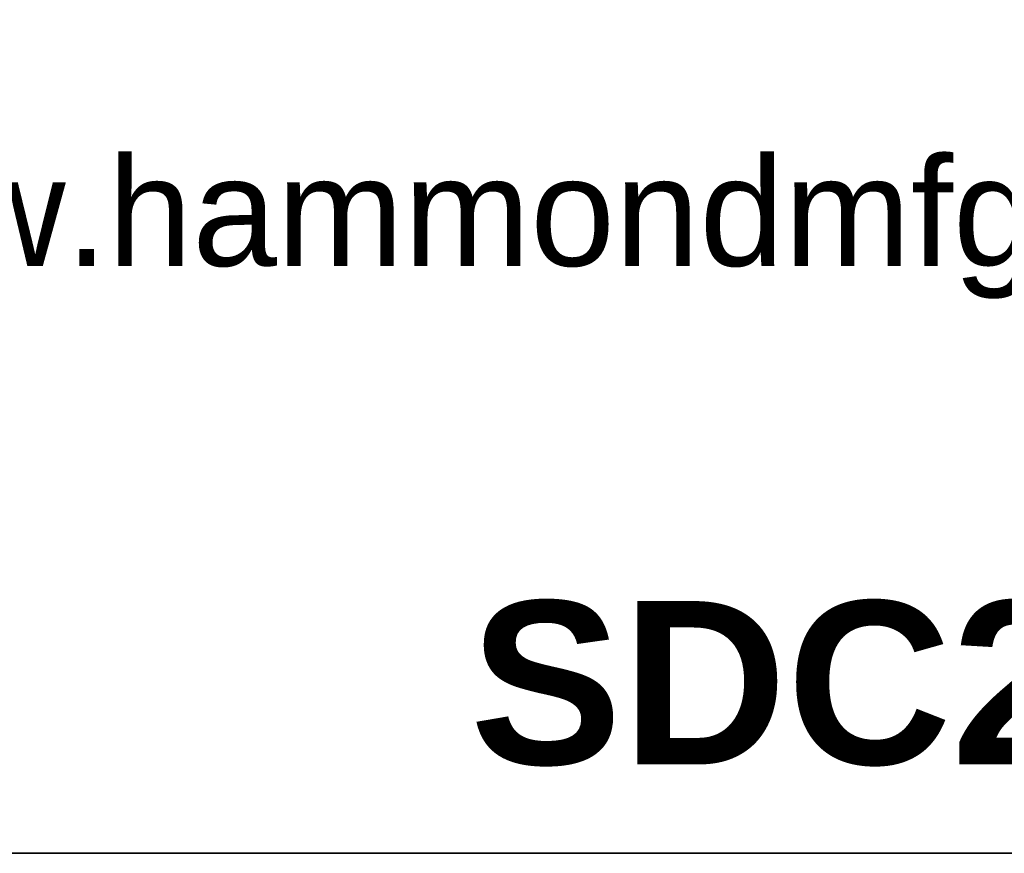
# Model space of a CAD drawing. Header units: inches. Extents: x 0 to 188, y 0 to 141.
# Tile 11 of 22: x 167.51 to 177.27, y 0.1 to 8.37. Entities that reach past the tile are written whole.
import ezdxf
from ezdxf import colors
from ezdxf.entities.mleader import LeaderData, LeaderLine
from ezdxf.math import Vec2, Vec3

# ---------------------------------------------------------------- set-up
doc = ezdxf.new("R2010")
doc.units = ezdxf.units.IN
doc.header["$MEASUREMENT"] = 0
doc.layers.add('Default', color=7, linetype='Continuous')

# ---------------------------------------------------------------- blocks, each defined once
blk = doc.blocks.new('_DOT')
at = {"color": 0}
blk.add_line((0, 0), (-1, 0), dxfattribs=at)
at = {"color": 0, "const_width": 0.333}
blk.add_lwpolyline([(-0.1665, 0, 1), (0.1665, 0, 1)], format="xyb", close=True, dxfattribs=at)
blk = doc.blocks.new('Block13')
at = {"layer": 'Default', "color": 7, "linetype": 'Continuous'}
blk.add_line((3.51548, 0), (0, 0), dxfattribs=at)
at = {"layer": 'Default', "insert": (1.36789, 0.63963), "char_height": 0.1, "width": 1.5722806, "attachment_point": 1}
blk.add_mtext('{\\fArial|b0||i0||c0|p34;\\C7;\\H0.1;\\W1.;www.hammondmfg.com}', dxfattribs=at)
blk = doc.blocks.new('Block11')
at = {"layer": 'Default', "color": 7}
blk.add_blockref('Block13', (0, 0), dxfattribs=at)
blk = doc.blocks.new('Block10')
at = {"layer": 'Default', "color": 7}
blk.add_blockref('Block11', (0, 0), dxfattribs=at)
blk = doc.blocks.new('Block222')
at = {"layer": 'Default', "color": 7, "linetype": 'Continuous'}
blk.add_line((121.713, -88.163), (174.446, -88.163), dxfattribs=at)
at = {"layer": 'Default', "color": 7, "xscale": 15, "yscale": 15, "zscale": 15}
blk.add_blockref('Block10', (121.713, -88.163), dxfattribs=at)
at = {"layer": 'Default', "color": 7, "linetype": 'Continuous'}
ml = blk.add_multileader_mtext('Standard', dxfattribs=at)
ml.set_content('{\\pxsm0.9;\\fArial|b1||i0||c0|p34;\\W1.;SDC246U36BK\\P}', color=7)
ml.set_leader_properties()
ml.set_arrow_properties(name='DOT')
ml.build(insert=Vec2(0, 0))
ml.multileader.update_dxf_attribs({"leader_type": 0, "dogleg_length": 0, "arrow_head_size": 2.25})
ctx = ml.context
ctx.base_point, ctx.char_height, ctx.arrow_head_size, ctx.landing_gap_size = Vec3(152.319, -85.833), 2.25, 2.25, 0.787
ctx.text_align_type = 1
notes = []
notes.append((ctx, [(0, (0, 0, 0), (0, 0), (1, 0), 1, [])]))
ctx.mtext.insert, ctx.mtext.alignment = Vec3(163.433, -84.687), 2
for ctx, leaders in notes:
    for number, flags, end, landing, length, lines in leaders:
        leader = LeaderData()
        leader.index, (leader.has_last_leader_line, leader.has_dogleg_vector, leader.attachment_direction) = number, flags
        leader.last_leader_point, leader.dogleg_vector, leader.dogleg_length = Vec3(end), Vec3(landing), length
        for number, points, colour, breaks in lines:
            line = LeaderLine()
            line.index, line.vertices, line.color, line.breaks = number, Vec3.list(points), colors.encode_raw_color(colour), breaks
            leader.lines.append(line)
        ctx.leaders.append(leader)

msp = doc.modelspace()

# ---------------------------------------------------------------- linework, layer by layer
at = {"layer": 'Default', "color": 7, "linetype": 'Continuous'}
msp.add_line((0.0954, 0.1024), (187.8954, 0.1024), dxfattribs=at)

# ---------------------------------------------------------------- block references
at = {"layer": 'Default', "color": 7, "xscale": 0.72, "yscale": 0.72, "zscale": 0.72}
msp.add_blockref('Block222', (62.2859, 63.58), dxfattribs=at)

doc.saveas('drawing.dxf')
